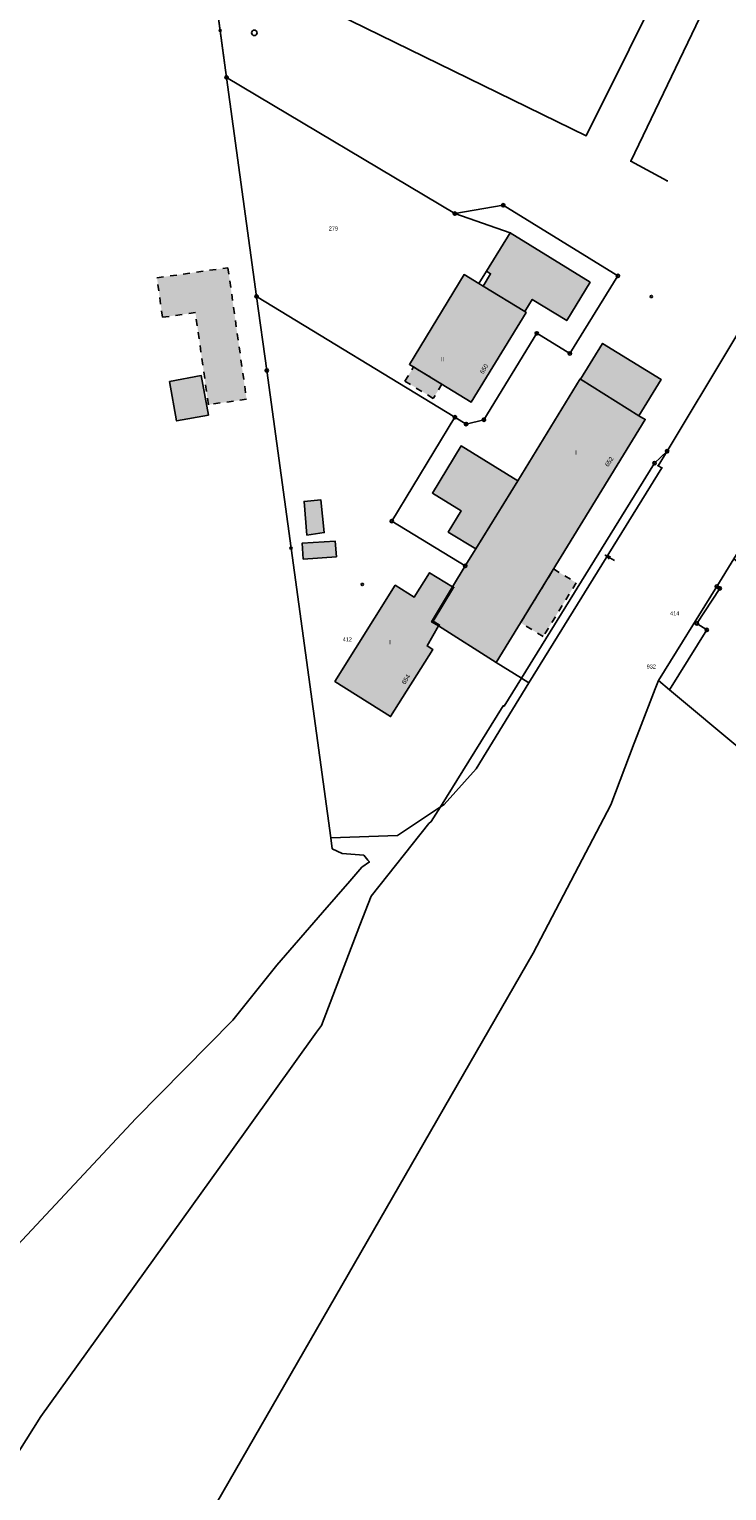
# Model space of a CAD drawing. Extents: x 2408905 to 2410405, y 5786105 to 5787663.
# Tile 3 of 43: x 2409757 to 2409862, y 5786325 to 5786545. Entities that reach past the tile are written whole.
import ezdxf

# ---------------------------------------------------------------- set-up
doc = ezdxf.new("R2010")
doc.units = 0
doc.linetypes.add('DASHED_70', pattern=[2, 1, -1])
for name, color, linetype in [('K100-FLST_GRENZEN', 40, 'Continuous'), ('K105-FLST_NUMMERN', 40, 'Continuous'), ('K125-GEB_LINIEN', 40, 'Continuous'), ('K125-GEB_LINIEN-FLAECHE', 2, 'Continuous'), ('K130-GEB_TEXTE', 40, 'Continuous'), ('K140-EINGER_GEBFL', 40, 'Continuous'), ('K140-EINGER_GEBFL-FLAECHE', 7, 'Continuous'), ('K145-VERM_PKTE', 7, 'Continuous')]:
    doc.layers.add(name, color=color, linetype=linetype)
doc.styles.add('SIMPLEX', font='CONTINUOUS')

# ---------------------------------------------------------------- blocks, each defined once
blk = doc.blocks.new('233')
at = {"layer": 'K105-FLST_NUMMERN', "color": 7}
for points in [[(2, 0.5, 0), (0, 0, 0), (2, -0.5, 0)], [(0, 0, 0), (4, 0, 0)]]:
    blk.add_polyline3d(points, dxfattribs=at)
blk = doc.blocks.new('5')
at = {"layer": 'K125-GEB_LINIEN', "color": 7}
for points in [[(-0.25, 0.001, 0), (0, 0.001, 0), (0.25, 0.001, 0)], [(0, 0.251, 0), (0, 0.001, 0), (0, -0.249, 0)]]:
    blk.add_polyline3d(points, dxfattribs=at)
blk = doc.blocks.new('128')
at = {"color": 11, "linetype": 'Continuous'}
blk.add_circle((0, 0), 0.5, dxfattribs=at)
blk = doc.blocks.new('122')
at = {"color": 11, "linetype": 'Continuous'}
blk.add_circle((0, 0), 1.25, dxfattribs=at)
blk = doc.blocks.new('251')
at = {"color": 40, "linetype": 'Continuous'}
blk.add_circle((0, 0), 0.175, dxfattribs=at)
blk = doc.blocks.new('GRENZSTEIN')
at = {"color": 7, "linetype": 'Continuous'}
blk.add_circle((0, 0), 0.75, dxfattribs=at)

msp = doc.modelspace()

# ---------------------------------------------------------------- hatches: boundary and pattern name
at = {"layer": 'K125-GEB_LINIEN-FLAECHE'}
for color, points in [(33, [(2409825.128, 5786506.385), (2409831.369, 5786502.575), (2409832.49, 5786504.406), (2409837.682, 5786501.227), (2409841.202, 5786506.988), (2409829.168, 5786514.422), (2409825.626, 5786508.649), (2409826.232, 5786508.278)]), (32, [(2409831.369, 5786502.575), (2409825.128, 5786506.385), (2409824.481, 5786506.783), (2409822.246, 5786508.143), (2409814.007, 5786494.631), (2409823.317, 5786488.969), (2409831.574, 5786502.451)]), (33, [(2409839.765, 5786492.421), (2409848.534, 5786486.921), (2409851.9, 5786492.352), (2409843.082, 5786497.803)]), (33, [(2409777.899, 5786492.067), (2409778.98, 5786486.122), (2409783.77, 5786487.009), (2409782.691, 5786492.945)]), (242, [(2409818.378, 5786455.286), (2409827.073, 5786449.81), (2409849.494, 5786486.345), (2409848.534, 5786486.921), (2409839.765, 5786492.421), (2409839.724, 5786492.447), (2409830.347, 5786477.134), (2409823.991, 5786466.891), (2409822.409, 5786464.32), (2409820.477, 5786461.178), (2409817.346, 5786455.902)]), (33, [(2409823.991, 5786466.891), (2409830.347, 5786477.134), (2409821.795, 5786482.361), (2409817.469, 5786475.269), (2409821.796, 5786472.627), (2409819.847, 5786469.409)]), (33, [(2409798.573, 5786468.952), (2409801.189, 5786469.32), (2409800.705, 5786474.242), (2409798.169, 5786474.022)]), (33, [(2409798.029, 5786465.328), (2409803.037, 5786465.688), (2409802.839, 5786468.065), (2409797.861, 5786467.716)]), (32, [(2409818.378, 5786455.286), (2409817.346, 5786455.902), (2409820.477, 5786461.178), (2409817.047, 5786463.3), (2409814.74, 5786459.621), (2409811.878, 5786461.416), (2409802.799, 5786446.937), (2409811.175, 5786441.655), (2409817.517, 5786451.759), (2409816.665, 5786452.284)])]:
    msp.add_hatch(color=color, dxfattribs=at).paths.add_polyline_path(points)
at = {"layer": 'K140-EINGER_GEBFL-FLAECHE', "linetype": 'DASHED_70'}
for points in [[(2409776.022, 5786507.66), (2409786.706, 5786509.181), (2409789.5, 5786489.393), (2409783.764, 5786488.575), (2409781.807, 5786502.427), (2409776.861, 5786501.723)], [(2409813.342, 5786492.118), (2409814.642, 5786494.253), (2409818.91, 5786491.658), (2409817.609, 5786489.523)], [(2409830.733, 5786455.774), (2409835.7, 5786463.868), (2409839.109, 5786461.777), (2409834.141, 5786453.683)]]:
    msp.add_hatch(color=111, dxfattribs=at).paths.add_polyline_path(points)

# ---------------------------------------------------------------- linework, layer by layer
at = {"layer": 'K100-FLST_GRENZEN', "color": 7}
for points in [[(2409751.05, 5786264.405, 0), (2409767.774, 5786293.442, 0), (2409779.266, 5786313.392, 0), (2409804.791, 5786357.7, 0), (2409832.614, 5786406.063, 0), (2409839.467, 5786419.112, 0), (2409844.334, 5786428.378, 0), (2409847.85, 5786437.63, 0), (2409848.637, 5786439.695, 0), (2409850.992, 5786445.821, 0), (2409851.485, 5786447.102, 0), (2409860.256, 5786461.221, 0), (2409862.83, 5786465.364, 0), (2409871.266, 5786478.943, 0), (2409874.554, 5786484.236, 0), (2409877.678, 5786489.314, 0), (2409895.508, 5786518.057, 0), (2409928.208, 5786571.033, 0), (2409940.363, 5786590.727, 0), (2409941.473, 5786592.525, 0), (2409942.979, 5786594.967, 0), (2409996.247, 5786681.33, 0)], [(2409725.775, 5786330.872, 0), (2409772.868, 5786381.186, 0), (2409787.462, 5786395.97, 0), (2409794.05, 5786404.27, 0), (2409800.914, 5786412.15, 0), (2409805.041, 5786416.888, 0), (2409806.877, 5786418.996, 0), (2409807.998, 5786419.786, 0), (2409807.76, 5786420.06, 0), (2409807.138, 5786420.778, 0), (2409803.875, 5786421.028, 0), (2409802.401, 5786421.77, 0), (2409802.176, 5786423.411, 0), (2409796.205, 5786466.988, 0), (2409792.544, 5786493.717, 0), (2409791.02, 5786504.853, 0), (2409786.507, 5786537.81, 0), (2409785.541, 5786544.864, 0), (2409782.968, 5786563.655, 0), (2409801.952, 5786602.494, 0), (2409788.525, 5786673.584, 0), (2409787.894, 5786676.922, 0)], [(2409941.582, 5786624.67, 0), (2409880.784, 5786525.842, 0), (2409871.977, 5786513.4, 0), (2409868.457, 5786507.582, 0), (2409865.705, 5786503.032, 0), (2409864.297, 5786500.696, 0), (2409862.402, 5786497.552, 0), (2409852.775, 5786481.576, 0), (2409851.459, 5786479.392, 0), (2409851.981, 5786479.057, 0), (2409831.991, 5786446.712, 0), (2409824.041, 5786433.775, 0), (2409819.222, 5786428.441, 0), (2409818.693, 5786428.088, 0), (2409817.298, 5786425.842, 0), (2409816.948, 5786425.577, 0), (2409808.25, 5786414.621, 0), (2409806.572, 5786410.265, 0), (2409800.761, 5786395.184, 0), (2409800.049, 5786394.191, 0), (2409786.874, 5786375.836, 0), (2409758.541, 5786336.363, 0), (2409724.093, 5786281.622, 0)], [(2409782.968, 5786563.655, 0), (2409785.541, 5786544.864, 0), (2409786.507, 5786537.81, 0), (2409786.507, 5786537.81, 0), (2409820.838, 5786517.328, 0), (2409828.142, 5786518.584, 0), (2409845.377, 5786507.953, 0), (2409838.152, 5786496.274, 0), (2409833.175, 5786499.309, 0), (2409825.218, 5786486.306, 0), (2409822.539, 5786485.66, 0), (2409820.849, 5786486.69, 0), (2409811.344, 5786471.051, 0), (2409822.409, 5786464.32, 0), (2409820.477, 5786461.178, 0), (2409820.639, 5786461.078, 0), (2409817.607, 5786455.985, 0), (2409818.497, 5786455.429, 0), (2409818.378, 5786455.286, 0), (2409827.073, 5786449.81, 0), (2409830.89, 5786447.405, 0), (2409850.896, 5786479.776, 0), (2409852.775, 5786481.576, 0), (2409862.402, 5786497.552, 0)]]:
    msp.add_polyline3d(points, dxfattribs=at)
for points in [[(2409791.02, 5786504.853, 0), (2409820.849, 5786486.69, 0), (2409822.539, 5786485.66, 0), (2409825.218, 5786486.306, 0), (2409833.175, 5786499.309, 0), (2409838.152, 5786496.274, 0), (2409845.377, 5786507.953, 0), (2409828.142, 5786518.584, 0), (2409820.838, 5786517.328, 0), (2409786.507, 5786537.81, 0), (2409791.02, 5786504.853, 0)], [(2409792.544, 5786493.717, 0), (2409796.205, 5786466.988, 0), (2409802.176, 5786423.411, 0), (2409812.197, 5786423.753, 0), (2409818.693, 5786428.088, 0), (2409828.122, 5786443.272, 0), (2409828.268, 5786443.192, 0), (2409830.89, 5786447.405, 0), (2409827.073, 5786449.81, 0), (2409818.378, 5786455.286, 0), (2409818.497, 5786455.429, 0), (2409817.607, 5786455.985, 0), (2409820.639, 5786461.078, 0), (2409820.477, 5786461.178, 0), (2409822.409, 5786464.32, 0), (2409811.344, 5786471.051, 0), (2409820.849, 5786486.69, 0), (2409791.02, 5786504.853, 0), (2409792.544, 5786493.717, 0)], [(2409831.991, 5786446.712, 0), (2409851.981, 5786479.057, 0), (2409851.459, 5786479.392, 0), (2409852.775, 5786481.576, 0), (2409850.896, 5786479.776, 0), (2409830.89, 5786447.405, 0), (2409831.991, 5786446.712, 0)], [(2409853.171, 5786445.692, 0), (2409875.202, 5786427.26, 0), (2409888.743, 5786444.868, 0), (2409888.093, 5786445.368, 0), (2409886.384, 5786446.677, 0), (2409886.504, 5786446.837, 0), (2409880.714, 5786451.285, 0), (2409880.784, 5786451.375, 0), (2409862.83, 5786465.364, 0), (2409860.256, 5786461.221, 0), (2409860.706, 5786460.926, 0), (2409857.263, 5786455.657, 0), (2409858.75, 5786454.68, 0), (2409853.171, 5786445.692, 0)], [(2409853.171, 5786445.692, 0), (2409858.75, 5786454.68, 0), (2409857.263, 5786455.657, 0), (2409860.706, 5786460.926, 0), (2409860.256, 5786461.221, 0), (2409851.485, 5786447.102, 0), (2409853.171, 5786445.692, 0)]]:
    msp.add_polyline3d(points, close=True, dxfattribs=at)
at = {"layer": 'K125-GEB_LINIEN', "color": 40}
for points in [[(2409832.611, 5786646.161, 0), (2409787.435, 5786555.071, 0), (2409840.596, 5786529.015, 0), (2409885.772, 5786619.681, 0), (2409832.611, 5786646.161, 0)], [(2409824.481, 5786506.783, 0), (2409825.128, 5786506.385, 0), (2409826.232, 5786508.278, 0), (2409825.626, 5786508.649, 0), (2409824.481, 5786506.783, 0)]]:
    msp.add_polyline3d(points, close=True, dxfattribs=at)
for points in [[(2409847.32, 5786525.202, 0), (2409895.648, 5786625.825, 0)], [(2409782.968, 5786563.655, 0), (2409786.507, 5786537.81, 0)], [(2409786.507, 5786537.81, 0), (2409820.838, 5786517.328, 0)], [(2409852.796, 5786522.229, 0), (2409847.32, 5786525.202, 0)], [(2409820.838, 5786517.328, 0), (2409829.168, 5786514.422, 0)]]:
    msp.add_polyline3d(points, dxfattribs=at)
at = {"layer": 'K125-GEB_LINIEN', "color": 32}
for points in [[(2409825.128, 5786506.385, 0), (2409831.369, 5786502.575, 0), (2409832.49, 5786504.406, 0), (2409837.682, 5786501.227, 0), (2409841.202, 5786506.988, 0), (2409829.168, 5786514.422, 0), (2409825.626, 5786508.649, 0), (2409826.232, 5786508.278, 0), (2409825.128, 5786506.385, 0)], [(2409831.369, 5786502.575, 0), (2409825.128, 5786506.385, 0), (2409824.481, 5786506.783, 0), (2409822.246, 5786508.143, 0), (2409814.007, 5786494.631, 0), (2409823.317, 5786488.969, 0), (2409831.574, 5786502.451, 0), (2409831.369, 5786502.575, 0)], [(2409839.765, 5786492.421, 0), (2409848.534, 5786486.921, 0), (2409851.9, 5786492.352, 0), (2409843.082, 5786497.803, 0), (2409839.765, 5786492.421, 0)], [(2409777.899, 5786492.067, 0), (2409778.98, 5786486.122, 0), (2409783.77, 5786487.009, 0), (2409782.691, 5786492.945, 0), (2409777.899, 5786492.067, 0)], [(2409818.378, 5786455.286, 0), (2409827.073, 5786449.81, 0), (2409849.494, 5786486.345, 0), (2409848.534, 5786486.921, 0), (2409839.765, 5786492.421, 0), (2409839.724, 5786492.447, 0), (2409830.347, 5786477.134, 0), (2409823.991, 5786466.891, 0), (2409822.409, 5786464.32, 0), (2409820.477, 5786461.178, 0), (2409817.346, 5786455.902, 0), (2409818.378, 5786455.286, 0)], [(2409823.991, 5786466.891, 0), (2409830.347, 5786477.134, 0), (2409821.795, 5786482.361, 0), (2409817.469, 5786475.269, 0), (2409821.796, 5786472.627, 0), (2409819.847, 5786469.409, 0), (2409823.991, 5786466.891, 0)], [(2409798.573, 5786468.952, 0), (2409801.189, 5786469.32, 0), (2409800.705, 5786474.242, 0), (2409798.169, 5786474.022, 0), (2409798.573, 5786468.952, 0)], [(2409798.029, 5786465.328, 0), (2409803.037, 5786465.688, 0), (2409802.839, 5786468.065, 0), (2409797.861, 5786467.716, 0), (2409798.029, 5786465.328, 0)], [(2409818.378, 5786455.286, 0), (2409817.346, 5786455.902, 0), (2409820.477, 5786461.178, 0), (2409817.047, 5786463.3, 0), (2409814.74, 5786459.621, 0), (2409811.878, 5786461.416, 0), (2409802.799, 5786446.937, 0), (2409811.175, 5786441.655, 0), (2409817.517, 5786451.759, 0), (2409816.665, 5786452.284, 0), (2409818.378, 5786455.286, 0)]]:
    msp.add_polyline3d(points, dxfattribs=at)
at = {"layer": 'K140-EINGER_GEBFL', "color": 132, "linetype": 'DASHED_70'}
for points in [[(2409776.022, 5786507.66, 0), (2409786.706, 5786509.181, 0), (2409789.5, 5786489.393, 0), (2409783.764, 5786488.575, 0), (2409781.807, 5786502.427, 0), (2409776.861, 5786501.723, 0), (2409776.022, 5786507.66, 0)], [(2409813.342, 5786492.118, 0), (2409814.642, 5786494.253, 0), (2409818.91, 5786491.658, 0), (2409817.609, 5786489.523, 0), (2409813.342, 5786492.118, 0)], [(2409830.733, 5786455.774, 0), (2409835.7, 5786463.868, 0), (2409839.109, 5786461.777, 0), (2409834.141, 5786453.683, 0), (2409830.733, 5786455.774, 0)]]:
    msp.add_polyline3d(points, dxfattribs=at)

# ---------------------------------------------------------------- block references
at = {"layer": 'K100-FLST_GRENZEN', "xscale": 0.333, "yscale": 0.333}
for name, p in [('GRENZSTEIN', (2409786.507, 5786537.81)), ('GRENZSTEIN', (2409828.142, 5786518.584)), ('GRENZSTEIN', (2409820.838, 5786517.328)), ('GRENZSTEIN', (2409845.377, 5786507.953)), ('GRENZSTEIN', (2409791.02, 5786504.853)), ('GRENZSTEIN', (2409833.175, 5786499.309)), ('GRENZSTEIN', (2409838.152, 5786496.274)), ('GRENZSTEIN', (2409792.544, 5786493.717)), ('GRENZSTEIN', (2409820.849, 5786486.69)), ('GRENZSTEIN', (2409822.539, 5786485.66)), ('GRENZSTEIN', (2409825.218, 5786486.306)), ('GRENZSTEIN', (2409852.775, 5786481.576)), ('GRENZSTEIN', (2409850.896, 5786479.776)), ('251', (2409851.459, 5786479.392)), ('251', (2409851.981, 5786479.057)), ('GRENZSTEIN', (2409811.344, 5786471.051)), ('GRENZSTEIN', (2409822.409, 5786464.32)), ('251', (2409820.477, 5786461.178)), ('251', (2409820.639, 5786461.078)), ('GRENZSTEIN', (2409860.256, 5786461.221)), ('GRENZSTEIN', (2409860.706, 5786460.926)), ('251', (2409817.607, 5786455.985)), ('251', (2409818.378, 5786455.286)), ('251', (2409818.497, 5786455.429)), ('GRENZSTEIN', (2409857.263, 5786455.657)), ('GRENZSTEIN', (2409858.75, 5786454.68))]:
    msp.add_blockref(name, p, dxfattribs=at)
at = {"layer": 'K105-FLST_NUMMERN', "xscale": 0.412, "yscale": 0.412, "rotation": 329.667}
msp.add_blockref('233', (2409843.469, 5786465.943), dxfattribs=at)
at = {"layer": 'K125-GEB_LINIEN', "xscale": 0.333, "yscale": 0.333}
for p in [(2409786.507, 5786537.81), (2409786.507, 5786537.81), (2409847.32, 5786525.202), (2409852.796, 5786522.229), (2409820.838, 5786517.328), (2409829.168, 5786514.422)]:
    msp.add_blockref('5', p, dxfattribs=at)
at = {"layer": 'K145-VERM_PKTE', "xscale": 0.333, "yscale": 0.333}
for name, p in [('128', (2409785.541, 5786544.864)), ('122', (2409790.681, 5786544.523)), ('128', (2409850.421, 5786504.841)), ('128', (2409796.205, 5786466.988)), ('128', (2409806.926, 5786461.53))]:
    msp.add_blockref(name, p, dxfattribs=at)

# ---------------------------------------------------------------- texts
at = {"layer": 'K105-FLST_NUMMERN', "color": 7, "linetype": 'Continuous', "style": 'SIMPLEX'}
for s, p in [('279', (2409801.88, 5786514.779, 50.009)), ('414', (2409853.24, 5786456.872, 50.009)), ('412', (2409803.976, 5786452.97, 50.009)), ('932', (2409849.721, 5786448.879, 50.009))]:
    msp.add_text(s, height=0.6, dxfattribs=at).set_placement(p)
at = {"layer": 'K130-GEB_TEXTE', "color": 7, "linetype": 'Continuous', "style": 'SIMPLEX'}
for s, p in [('II', (2409818.714, 5786495.097)), ('I', (2409838.958, 5786481.052)), ('II', (2409810.839, 5786452.515))]:
    msp.add_text(s, height=0.666, dxfattribs=at).set_placement(p)
for s, rotation, p in [('650', 58.576, (2409825.12, 5786493.133)), ('652', 56.885, (2409843.924, 5786479.178)), ('654', 57.884, (2409813.357, 5786446.428))]:
    msp.add_text(s, height=0.666, rotation=rotation, dxfattribs=at).set_placement(p)

doc.saveas('drawing.dxf')
